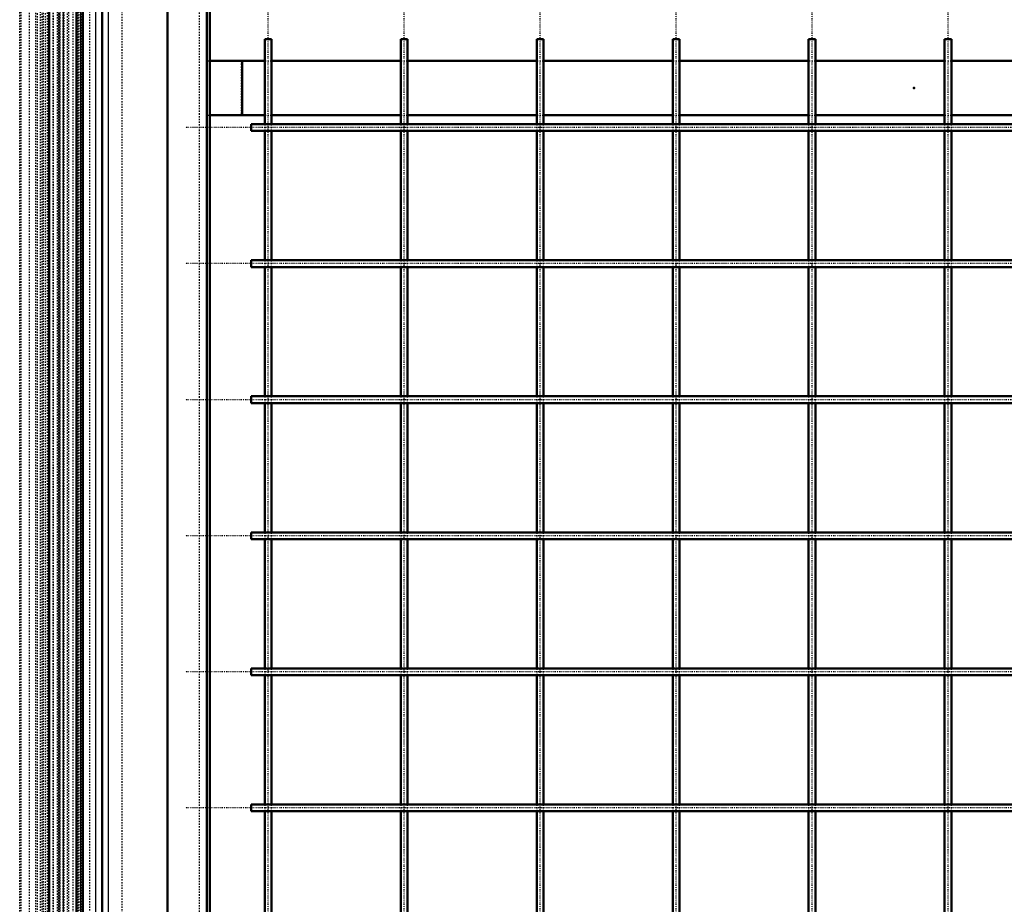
# Model space of a CAD drawing. Header units: millimetres. Extents: x -3 to 5752, y 0 to 4187.
# Tile 3 of 11: x 1164 to 1888, y 650 to 1300. Entities that reach past the tile are written whole.
import ezdxf

# ---------------------------------------------------------------- set-up
doc = ezdxf.new("R2010")
doc.units = ezdxf.units.MM
doc.linetypes.add('Center', pattern=[1.5, 0.45, -0.5, 0.05, -0.5])
doc.linetypes.add('Dashed', pattern=[2, 1, -1])
for name, color, linetype, lineweight in [('am_0', 7, 'Continuous', 50), ('am_12', 3, 'Continuous', 25), ('am_3', 6, 'Dashed', 25), ('am_6', 2, 'Continuous', 35), ('am_7', 7, 'Center', 25), ('am_9', 7, 'Continuous', 50)]:
    doc.layers.add(name, color=color, linetype=linetype, lineweight=lineweight)

# ---------------------------------------------------------------- blocks, each defined once
blk = doc.blocks.new('6_L30012525045O3O_0_in_300125250O145OY1NNY310_1000')
at = {"layer": 'am_0'}
for p, q in [((1185.68, 1400), (1185.68, 372)), ((1205.87, 1400), (1205.87, 372)), ((1210.57, 372), (1210.57, 1400))]:
    blk.add_line(p, q, dxfattribs=at)
at = {"layer": 'am_12'}
blk.add_line((1208.85, 1400), (1208.85, 372), dxfattribs=at)
at = {"layer": 'am_3'}
for p, q in [((1206.8, 2659.86), (1206.8, 182.14)), ((1210.13, 2663.03), (1210.13, 178.97)), ((1192.05, 2652.28), (1192.05, 189.72)), ((1193.49, 2654.06), (1193.49, 187.94)), ((1193.62, 187.95), (1193.62, 2654.05)), ((1188.57, 2649.35), (1188.57, 192.65)), ((1180.29, 2640.77), (1180.29, 201.23)), ((1165.06, 209), (1165.06, 2633)), ((1182.85, 2565), (1182.85, 277))]:
    blk.add_line(p, q, dxfattribs=at)
at = {"layer": 'am_6'}
for tag, p, flags in [('W', (1217.34, 2658.25), 8), ('CATALOG', (1217.34, 2660.75), 8), ('OP', (1217.34, 2657.25), 8), ('NB', (1217.34, 2663.25), 8), ('NN', (1217.34, 2662.75), 8), ('NT', (1217.34, 2662.25), 8), ('NBSYN', (1217.34, 2661.75), 8), ('LINA', (1217.34, 2661.25), 8), ('IDNR', (1217.34, 2660.25), 8), ('PN', (1217.34, 2659.75), 8), ('LODLEVEL', (1217.34, 2659.25), 8), ('L', (1217.34, 2658.75), 8), ('DP', (1217.34, 2657.75), 8), ('OC', (1217.34, 2656.75), 8), ('ExcludeFromBOM', (1217.34, 2655.75), 8), ('PSOL_0', (1217.34, 2655.25), 9), ('PSOL_1', (1217.34, 2654.75), 9), ('PSOL_2', (1217.34, 2654.25), 9)]:
    blk.add_attdef(tag, p, '', height=0.5, dxfattribs=dict(at, flags=flags))
blk = doc.blocks.new('7_L300125250459O_0_in_300125250O145OY1NNY310_1000')
at = {"layer": 'am_7'}
for p, q in [((1346.84, 197.25), (1346.84, 2644.75)), ((1446.84, 197.25), (1446.84, 2644.75)), ((1546.84, 197.25), (1546.84, 2644.75)), ((1646.84, 197.25), (1646.84, 2644.75)), ((1746.84, 197.25), (1746.84, 2644.75)), ((1846.84, 197.25), (1846.84, 2644.75)), ((2358.09, 1221), (1285.59, 1221)), ((2358.09, 1121), (1285.59, 1121)), ((2358.09, 1021), (1285.59, 1021)), ((2358.09, 921), (1285.59, 921)), ((2358.09, 821), (1285.59, 821)), ((2358.09, 721), (1285.59, 721))]:
    blk.add_line(p, q, dxfattribs=at)
at = {"layer": 'am_6'}
for tag, p, flags in [('NB', (2363.09, 2644.75), 8), ('NN', (2363.09, 2644.25), 8), ('NT', (2363.09, 2643.75), 8), ('NBSYN', (2363.09, 2643.25), 8), ('LINA', (2363.09, 2642.75), 8), ('W', (2363.09, 2639.75), 8), ('CATALOG', (2363.09, 2642.25), 8), ('OP', (2363.09, 2638.75), 8), ('IDNR', (2363.09, 2641.75), 8), ('PN', (2363.09, 2641.25), 8), ('LODLEVEL', (2363.09, 2640.75), 8), ('L', (2363.09, 2640.25), 8), ('DP', (2363.09, 2639.25), 8), ('ExcludeFromBOM', (2363.09, 2637.75), 8), ('PSOL_0', (2363.09, 2637.25), 9), ('PSOL_1', (2363.09, 2636.75), 9), ('PSOL_2', (2363.09, 2636.25), 9), ('PSOL_3', (2363.09, 2635.75), 9)]:
    blk.add_attdef(tag, p, '', height=0.5, dxfattribs=dict(at, flags=flags))
blk = doc.blocks.new('8_L300125250459O_0_in_300125250O145OY1NNY310_1000')
at = {"layer": 'am_0'}
for p, q in [((1344.34, 1286), (1344.34, 1223.5)), ((1344.34, 1286), (1349.34, 1286)), ((1349.34, 1223.5), (1349.34, 1286)), ((1444.34, 1286), (1444.34, 1223.5)), ((1444.34, 1286), (1449.34, 1286)), ((1449.34, 1223.5), (1449.34, 1286)), ((1544.34, 1286), (1544.34, 1223.5)), ((1544.34, 1286), (1549.34, 1286)), ((1549.34, 1223.5), (1549.34, 1286)), ((1644.34, 1286), (1644.34, 1223.5)), ((1644.34, 1286), (1649.34, 1286)), ((1649.34, 1223.5), (1649.34, 1286)), ((1744.34, 1286), (1744.34, 1223.5)), ((1744.34, 1286), (1749.34, 1286)), ((1749.34, 1223.5), (1749.34, 1286)), ((1844.34, 1286), (1844.34, 1223.5)), ((1844.34, 1286), (1849.34, 1286)), ((1849.34, 1223.5), (1849.34, 1286)), ((2309.34, 1223.5), (1334.34, 1223.5)), ((1334.34, 1218.5), (1334.34, 1223.5)), ((1334.34, 1218.5), (2309.34, 1218.5)), ((1344.34, 1218.5), (1344.34, 1123.5)), ((1349.34, 1123.5), (1349.34, 1218.5)), ((1444.34, 1218.5), (1444.34, 1123.5)), ((1449.34, 1123.5), (1449.34, 1218.5)), ((1544.34, 1218.5), (1544.34, 1123.5)), ((1549.34, 1123.5), (1549.34, 1218.5)), ((1644.34, 1218.5), (1644.34, 1123.5)), ((1649.34, 1123.5), (1649.34, 1218.5)), ((1744.34, 1218.5), (1744.34, 1123.5)), ((1749.34, 1123.5), (1749.34, 1218.5)), ((1844.34, 1218.5), (1844.34, 1123.5)), ((1849.34, 1123.5), (1849.34, 1218.5)), ((2309.34, 1123.5), (1334.34, 1123.5)), ((1334.34, 1118.5), (1334.34, 1123.5)), ((1334.34, 1118.5), (2309.34, 1118.5)), ((1344.34, 1118.5), (1344.34, 1023.5)), ((1349.34, 1023.5), (1349.34, 1118.5)), ((1444.34, 1118.5), (1444.34, 1023.5)), ((1449.34, 1023.5), (1449.34, 1118.5)), ((1544.34, 1118.5), (1544.34, 1023.5)), ((1549.34, 1023.5), (1549.34, 1118.5)), ((1644.34, 1118.5), (1644.34, 1023.5)), ((1649.34, 1023.5), (1649.34, 1118.5)), ((1744.34, 1118.5), (1744.34, 1023.5)), ((1749.34, 1023.5), (1749.34, 1118.5)), ((1844.34, 1118.5), (1844.34, 1023.5)), ((1849.34, 1023.5), (1849.34, 1118.5)), ((2309.34, 1023.5), (1334.34, 1023.5)), ((1334.34, 1018.5), (1334.34, 1023.5)), ((1334.34, 1018.5), (2309.34, 1018.5)), ((1344.34, 1018.5), (1344.34, 923.5)), ((1349.34, 923.5), (1349.34, 1018.5)), ((1444.34, 1018.5), (1444.34, 923.5)), ((1449.34, 923.5), (1449.34, 1018.5)), ((1544.34, 1018.5), (1544.34, 923.5)), ((1549.34, 923.5), (1549.34, 1018.5)), ((1644.34, 1018.5), (1644.34, 923.5)), ((1649.34, 923.5), (1649.34, 1018.5)), ((1744.34, 1018.5), (1744.34, 923.5)), ((1749.34, 923.5), (1749.34, 1018.5)), ((1844.34, 1018.5), (1844.34, 923.5)), ((1849.34, 923.5), (1849.34, 1018.5)), ((2309.34, 923.5), (1334.34, 923.5)), ((1334.34, 918.5), (1334.34, 923.5)), ((1334.34, 918.5), (2309.34, 918.5)), ((1344.34, 918.5), (1344.34, 823.5)), ((1349.34, 823.5), (1349.34, 918.5)), ((1444.34, 918.5), (1444.34, 823.5)), ((1449.34, 823.5), (1449.34, 918.5)), ((1544.34, 918.5), (1544.34, 823.5)), ((1549.34, 823.5), (1549.34, 918.5)), ((1644.34, 918.5), (1644.34, 823.5)), ((1649.34, 823.5), (1649.34, 918.5)), ((1744.34, 918.5), (1744.34, 823.5)), ((1749.34, 823.5), (1749.34, 918.5)), ((1844.34, 918.5), (1844.34, 823.5)), ((1849.34, 823.5), (1849.34, 918.5)), ((2309.34, 823.5), (1334.34, 823.5)), ((1334.34, 818.5), (1334.34, 823.5)), ((1334.34, 818.5), (2309.34, 818.5)), ((1344.34, 818.5), (1344.34, 723.5)), ((1349.34, 723.5), (1349.34, 818.5)), ((1444.34, 818.5), (1444.34, 723.5)), ((1449.34, 723.5), (1449.34, 818.5)), ((1544.34, 818.5), (1544.34, 723.5)), ((1549.34, 723.5), (1549.34, 818.5)), ((1644.34, 818.5), (1644.34, 723.5)), ((1649.34, 723.5), (1649.34, 818.5)), ((1744.34, 818.5), (1744.34, 723.5)), ((1749.34, 723.5), (1749.34, 818.5)), ((1844.34, 818.5), (1844.34, 723.5)), ((1849.34, 723.5), (1849.34, 818.5)), ((2309.34, 723.5), (1334.34, 723.5)), ((1334.34, 718.5), (1334.34, 723.5)), ((1334.34, 718.5), (2309.34, 718.5)), ((1344.34, 718.5), (1344.34, 623.5)), ((1349.34, 623.5), (1349.34, 718.5)), ((1444.34, 718.5), (1444.34, 623.5)), ((1449.34, 623.5), (1449.34, 718.5)), ((1544.34, 718.5), (1544.34, 623.5)), ((1549.34, 623.5), (1549.34, 718.5)), ((1644.34, 718.5), (1644.34, 623.5)), ((1649.34, 623.5), (1649.34, 718.5)), ((1744.34, 718.5), (1744.34, 623.5)), ((1749.34, 623.5), (1749.34, 718.5)), ((1844.34, 718.5), (1844.34, 623.5)), ((1849.34, 623.5), (1849.34, 718.5))]:
    blk.add_line(p, q, dxfattribs=at)
at = {"layer": 'am_3'}
for p, q in [((1344.34, 1223.5), (1344.34, 1218.5)), ((1349.34, 1218.5), (1349.34, 1223.5)), ((1444.34, 1223.5), (1444.34, 1218.5)), ((1449.34, 1218.5), (1449.34, 1223.5)), ((1544.34, 1223.5), (1544.34, 1218.5)), ((1549.34, 1218.5), (1549.34, 1223.5)), ((1644.34, 1223.5), (1644.34, 1218.5)), ((1649.34, 1218.5), (1649.34, 1223.5)), ((1744.34, 1223.5), (1744.34, 1218.5)), ((1749.34, 1218.5), (1749.34, 1223.5)), ((1844.34, 1223.5), (1844.34, 1218.5)), ((1849.34, 1218.5), (1849.34, 1223.5)), ((1344.34, 1123.5), (1344.34, 1118.5)), ((1349.34, 1118.5), (1349.34, 1123.5)), ((1444.34, 1123.5), (1444.34, 1118.5)), ((1449.34, 1118.5), (1449.34, 1123.5)), ((1544.34, 1123.5), (1544.34, 1118.5)), ((1549.34, 1118.5), (1549.34, 1123.5)), ((1644.34, 1123.5), (1644.34, 1118.5)), ((1649.34, 1118.5), (1649.34, 1123.5)), ((1744.34, 1123.5), (1744.34, 1118.5)), ((1749.34, 1118.5), (1749.34, 1123.5)), ((1844.34, 1123.5), (1844.34, 1118.5)), ((1849.34, 1118.5), (1849.34, 1123.5)), ((1344.34, 1023.5), (1344.34, 1018.5)), ((1349.34, 1018.5), (1349.34, 1023.5)), ((1444.34, 1023.5), (1444.34, 1018.5)), ((1449.34, 1018.5), (1449.34, 1023.5)), ((1544.34, 1023.5), (1544.34, 1018.5)), ((1549.34, 1018.5), (1549.34, 1023.5)), ((1644.34, 1023.5), (1644.34, 1018.5)), ((1649.34, 1018.5), (1649.34, 1023.5)), ((1744.34, 1023.5), (1744.34, 1018.5)), ((1749.34, 1018.5), (1749.34, 1023.5)), ((1844.34, 1023.5), (1844.34, 1018.5)), ((1849.34, 1018.5), (1849.34, 1023.5)), ((1344.34, 923.5), (1344.34, 918.5)), ((1349.34, 918.5), (1349.34, 923.5)), ((1444.34, 923.5), (1444.34, 918.5)), ((1449.34, 918.5), (1449.34, 923.5)), ((1544.34, 923.5), (1544.34, 918.5)), ((1549.34, 918.5), (1549.34, 923.5)), ((1644.34, 923.5), (1644.34, 918.5)), ((1649.34, 918.5), (1649.34, 923.5)), ((1744.34, 923.5), (1744.34, 918.5)), ((1749.34, 918.5), (1749.34, 923.5)), ((1844.34, 923.5), (1844.34, 918.5)), ((1849.34, 918.5), (1849.34, 923.5)), ((1344.34, 823.5), (1344.34, 818.5)), ((1349.34, 818.5), (1349.34, 823.5)), ((1444.34, 823.5), (1444.34, 818.5)), ((1449.34, 818.5), (1449.34, 823.5)), ((1544.34, 823.5), (1544.34, 818.5)), ((1549.34, 818.5), (1549.34, 823.5)), ((1644.34, 823.5), (1644.34, 818.5)), ((1649.34, 818.5), (1649.34, 823.5)), ((1744.34, 823.5), (1744.34, 818.5)), ((1749.34, 818.5), (1749.34, 823.5)), ((1844.34, 823.5), (1844.34, 818.5)), ((1849.34, 818.5), (1849.34, 823.5)), ((1344.34, 723.5), (1344.34, 718.5)), ((1349.34, 718.5), (1349.34, 723.5)), ((1444.34, 723.5), (1444.34, 718.5)), ((1449.34, 718.5), (1449.34, 723.5)), ((1544.34, 723.5), (1544.34, 718.5)), ((1549.34, 718.5), (1549.34, 723.5)), ((1644.34, 723.5), (1644.34, 718.5)), ((1649.34, 718.5), (1649.34, 723.5)), ((1744.34, 723.5), (1744.34, 718.5)), ((1749.34, 718.5), (1749.34, 723.5)), ((1844.34, 723.5), (1844.34, 718.5)), ((1849.34, 718.5), (1849.34, 723.5))]:
    blk.add_line(p, q, dxfattribs=at)
for points in [[(1346.84, 1221.32), (1346.74, 1221.3), (1346.64, 1221.25), (1346.57, 1221.17), (1346.53, 1221.07), (1346.53, 1220.97), (1346.56, 1220.86), (1346.62, 1220.78), (1346.7, 1220.72), (1346.8, 1220.69), (1346.91, 1220.69), (1347.01, 1220.73), (1347.09, 1220.8), (1347.14, 1220.9), (1347.16, 1221), (1347.14, 1221.1), (1347.09, 1221.2), (1347.01, 1221.27), (1346.91, 1221.31), (1346.84, 1221.32)], [(1446.53, 1221), (1446.54, 1221.11), (1446.59, 1221.2), (1446.67, 1221.27), (1446.77, 1221.31), (1446.88, 1221.31), (1446.98, 1221.29), (1447.06, 1221.22), (1447.13, 1221.14), (1447.15, 1221.04), (1447.15, 1220.93), (1447.11, 1220.83), (1447.04, 1220.75), (1446.95, 1220.7), (1446.84, 1220.69), (1446.74, 1220.7), (1446.64, 1220.75), (1446.57, 1220.83), (1446.53, 1220.93), (1446.53, 1221)], [(1546.53, 1221), (1546.54, 1221.11), (1546.59, 1221.2), (1546.67, 1221.27), (1546.77, 1221.31), (1546.88, 1221.31), (1546.98, 1221.29), (1547.06, 1221.22), (1547.13, 1221.14), (1547.15, 1221.04), (1547.15, 1220.93), (1547.11, 1220.83), (1547.04, 1220.75), (1546.95, 1220.7), (1546.84, 1220.69), (1546.74, 1220.7), (1546.64, 1220.75), (1546.57, 1220.83), (1546.53, 1220.93), (1546.53, 1221)], [(1646.53, 1221), (1646.54, 1221.11), (1646.59, 1221.2), (1646.67, 1221.27), (1646.77, 1221.31), (1646.88, 1221.31), (1646.98, 1221.29), (1647.06, 1221.22), (1647.13, 1221.14), (1647.15, 1221.04), (1647.15, 1220.93), (1647.11, 1220.83), (1647.04, 1220.75), (1646.95, 1220.7), (1646.84, 1220.69), (1646.74, 1220.7), (1646.64, 1220.75), (1646.57, 1220.83), (1646.53, 1220.93), (1646.53, 1221)], [(1746.53, 1221), (1746.54, 1221.11), (1746.59, 1221.2), (1746.67, 1221.27), (1746.77, 1221.31), (1746.88, 1221.31), (1746.98, 1221.29), (1747.06, 1221.22), (1747.13, 1221.14), (1747.15, 1221.04), (1747.15, 1220.93), (1747.11, 1220.83), (1747.04, 1220.75), (1746.95, 1220.7), (1746.84, 1220.69), (1746.74, 1220.7), (1746.64, 1220.75), (1746.57, 1220.83), (1746.53, 1220.93), (1746.53, 1221)], [(1846.53, 1221), (1846.54, 1221.11), (1846.59, 1221.2), (1846.67, 1221.27), (1846.77, 1221.31), (1846.88, 1221.31), (1846.98, 1221.29), (1847.06, 1221.22), (1847.13, 1221.14), (1847.15, 1221.04), (1847.15, 1220.93), (1847.11, 1220.83), (1847.04, 1220.75), (1846.95, 1220.7), (1846.84, 1220.69), (1846.74, 1220.7), (1846.64, 1220.75), (1846.57, 1220.83), (1846.53, 1220.93), (1846.53, 1221)], [(1346.84, 1121.32), (1346.74, 1121.3), (1346.64, 1121.25), (1346.57, 1121.17), (1346.53, 1121.07), (1346.53, 1120.97), (1346.56, 1120.86), (1346.62, 1120.78), (1346.7, 1120.72), (1346.8, 1120.69), (1346.91, 1120.69), (1347.01, 1120.73), (1347.09, 1120.8), (1347.14, 1120.9), (1347.16, 1121), (1347.14, 1121.1), (1347.09, 1121.2), (1347.01, 1121.27), (1346.91, 1121.31), (1346.84, 1121.32)], [(1446.53, 1121), (1446.54, 1121.11), (1446.59, 1121.2), (1446.67, 1121.27), (1446.77, 1121.31), (1446.88, 1121.31), (1446.98, 1121.29), (1447.06, 1121.22), (1447.13, 1121.14), (1447.15, 1121.04), (1447.15, 1120.93), (1447.11, 1120.83), (1447.04, 1120.75), (1446.95, 1120.7), (1446.84, 1120.69), (1446.74, 1120.7), (1446.64, 1120.75), (1446.57, 1120.83), (1446.53, 1120.93), (1446.53, 1121)], [(1546.53, 1121), (1546.54, 1121.11), (1546.59, 1121.2), (1546.67, 1121.27), (1546.77, 1121.31), (1546.88, 1121.31), (1546.98, 1121.29), (1547.06, 1121.22), (1547.13, 1121.14), (1547.15, 1121.04), (1547.15, 1120.93), (1547.11, 1120.83), (1547.04, 1120.75), (1546.95, 1120.7), (1546.84, 1120.69), (1546.74, 1120.7), (1546.64, 1120.75), (1546.57, 1120.83), (1546.53, 1120.93), (1546.53, 1121)], [(1646.53, 1121), (1646.54, 1121.11), (1646.59, 1121.2), (1646.67, 1121.27), (1646.77, 1121.31), (1646.88, 1121.31), (1646.98, 1121.29), (1647.06, 1121.22), (1647.13, 1121.14), (1647.15, 1121.04), (1647.15, 1120.93), (1647.11, 1120.83), (1647.04, 1120.75), (1646.95, 1120.7), (1646.84, 1120.69), (1646.74, 1120.7), (1646.64, 1120.75), (1646.57, 1120.83), (1646.53, 1120.93), (1646.53, 1121)], [(1746.53, 1121), (1746.54, 1121.11), (1746.59, 1121.2), (1746.67, 1121.27), (1746.77, 1121.31), (1746.88, 1121.31), (1746.98, 1121.29), (1747.06, 1121.22), (1747.13, 1121.14), (1747.15, 1121.04), (1747.15, 1120.93), (1747.11, 1120.83), (1747.04, 1120.75), (1746.95, 1120.7), (1746.84, 1120.69), (1746.74, 1120.7), (1746.64, 1120.75), (1746.57, 1120.83), (1746.53, 1120.93), (1746.53, 1121)], [(1846.53, 1121), (1846.54, 1121.11), (1846.59, 1121.2), (1846.67, 1121.27), (1846.77, 1121.31), (1846.88, 1121.31), (1846.98, 1121.29), (1847.06, 1121.22), (1847.13, 1121.14), (1847.15, 1121.04), (1847.15, 1120.93), (1847.11, 1120.83), (1847.04, 1120.75), (1846.95, 1120.7), (1846.84, 1120.69), (1846.74, 1120.7), (1846.64, 1120.75), (1846.57, 1120.83), (1846.53, 1120.93), (1846.53, 1121)], [(1346.84, 1021.32), (1346.74, 1021.3), (1346.64, 1021.25), (1346.57, 1021.17), (1346.53, 1021.07), (1346.53, 1020.97), (1346.56, 1020.86), (1346.62, 1020.78), (1346.7, 1020.72), (1346.8, 1020.69), (1346.91, 1020.69), (1347.01, 1020.73), (1347.09, 1020.8), (1347.14, 1020.9), (1347.16, 1021), (1347.14, 1021.1), (1347.09, 1021.2), (1347.01, 1021.27), (1346.91, 1021.31), (1346.84, 1021.32)], [(1446.53, 1021), (1446.54, 1021.11), (1446.59, 1021.2), (1446.67, 1021.27), (1446.77, 1021.31), (1446.88, 1021.31), (1446.98, 1021.29), (1447.06, 1021.22), (1447.13, 1021.14), (1447.15, 1021.04), (1447.15, 1020.93), (1447.11, 1020.83), (1447.04, 1020.75), (1446.95, 1020.7), (1446.84, 1020.69), (1446.74, 1020.7), (1446.64, 1020.75), (1446.57, 1020.83), (1446.53, 1020.93), (1446.53, 1021)], [(1546.53, 1021), (1546.54, 1021.11), (1546.59, 1021.2), (1546.67, 1021.27), (1546.77, 1021.31), (1546.88, 1021.31), (1546.98, 1021.29), (1547.06, 1021.22), (1547.13, 1021.14), (1547.15, 1021.04), (1547.15, 1020.93), (1547.11, 1020.83), (1547.04, 1020.75), (1546.95, 1020.7), (1546.84, 1020.69), (1546.74, 1020.7), (1546.64, 1020.75), (1546.57, 1020.83), (1546.53, 1020.93), (1546.53, 1021)], [(1646.53, 1021), (1646.54, 1021.11), (1646.59, 1021.2), (1646.67, 1021.27), (1646.77, 1021.31), (1646.88, 1021.31), (1646.98, 1021.29), (1647.06, 1021.22), (1647.13, 1021.14), (1647.15, 1021.04), (1647.15, 1020.93), (1647.11, 1020.83), (1647.04, 1020.75), (1646.95, 1020.7), (1646.84, 1020.69), (1646.74, 1020.7), (1646.64, 1020.75), (1646.57, 1020.83), (1646.53, 1020.93), (1646.53, 1021)], [(1746.53, 1021), (1746.54, 1021.11), (1746.59, 1021.2), (1746.67, 1021.27), (1746.77, 1021.31), (1746.88, 1021.31), (1746.98, 1021.29), (1747.06, 1021.22), (1747.13, 1021.14), (1747.15, 1021.04), (1747.15, 1020.93), (1747.11, 1020.83), (1747.04, 1020.75), (1746.95, 1020.7), (1746.84, 1020.69), (1746.74, 1020.7), (1746.64, 1020.75), (1746.57, 1020.83), (1746.53, 1020.93), (1746.53, 1021)], [(1846.53, 1021), (1846.54, 1021.11), (1846.59, 1021.2), (1846.67, 1021.27), (1846.77, 1021.31), (1846.88, 1021.31), (1846.98, 1021.29), (1847.06, 1021.22), (1847.13, 1021.14), (1847.15, 1021.04), (1847.15, 1020.93), (1847.11, 1020.83), (1847.04, 1020.75), (1846.95, 1020.7), (1846.84, 1020.69), (1846.74, 1020.7), (1846.64, 1020.75), (1846.57, 1020.83), (1846.53, 1020.93), (1846.53, 1021)], [(1346.84, 921.32), (1346.74, 921.3), (1346.64, 921.25), (1346.57, 921.17), (1346.53, 921.07), (1346.53, 920.97), (1346.56, 920.86), (1346.62, 920.78), (1346.7, 920.72), (1346.8, 920.69), (1346.91, 920.69), (1347.01, 920.73), (1347.09, 920.8), (1347.14, 920.9), (1347.16, 921), (1347.14, 921.1), (1347.09, 921.2), (1347.01, 921.27), (1346.91, 921.31), (1346.84, 921.32)], [(1446.53, 921), (1446.54, 921.11), (1446.59, 921.2), (1446.67, 921.27), (1446.77, 921.31), (1446.88, 921.31), (1446.98, 921.29), (1447.06, 921.22), (1447.13, 921.14), (1447.15, 921.04), (1447.15, 920.93), (1447.11, 920.83), (1447.04, 920.75), (1446.95, 920.7), (1446.84, 920.69), (1446.74, 920.7), (1446.64, 920.75), (1446.57, 920.83), (1446.53, 920.93), (1446.53, 921)], [(1546.53, 921), (1546.54, 921.11), (1546.59, 921.2), (1546.67, 921.27), (1546.77, 921.31), (1546.88, 921.31), (1546.98, 921.29), (1547.06, 921.22), (1547.13, 921.14), (1547.15, 921.04), (1547.15, 920.93), (1547.11, 920.83), (1547.04, 920.75), (1546.95, 920.7), (1546.84, 920.69), (1546.74, 920.7), (1546.64, 920.75), (1546.57, 920.83), (1546.53, 920.93), (1546.53, 921)], [(1646.53, 921), (1646.54, 921.11), (1646.59, 921.2), (1646.67, 921.27), (1646.77, 921.31), (1646.88, 921.31), (1646.98, 921.29), (1647.06, 921.22), (1647.13, 921.14), (1647.15, 921.04), (1647.15, 920.93), (1647.11, 920.83), (1647.04, 920.75), (1646.95, 920.7), (1646.84, 920.69), (1646.74, 920.7), (1646.64, 920.75), (1646.57, 920.83), (1646.53, 920.93), (1646.53, 921)], [(1746.53, 921), (1746.54, 921.11), (1746.59, 921.2), (1746.67, 921.27), (1746.77, 921.31), (1746.88, 921.31), (1746.98, 921.29), (1747.06, 921.22), (1747.13, 921.14), (1747.15, 921.04), (1747.15, 920.93), (1747.11, 920.83), (1747.04, 920.75), (1746.95, 920.7), (1746.84, 920.69), (1746.74, 920.7), (1746.64, 920.75), (1746.57, 920.83), (1746.53, 920.93), (1746.53, 921)], [(1846.53, 921), (1846.54, 921.11), (1846.59, 921.2), (1846.67, 921.27), (1846.77, 921.31), (1846.88, 921.31), (1846.98, 921.29), (1847.06, 921.22), (1847.13, 921.14), (1847.15, 921.04), (1847.15, 920.93), (1847.11, 920.83), (1847.04, 920.75), (1846.95, 920.7), (1846.84, 920.69), (1846.74, 920.7), (1846.64, 920.75), (1846.57, 920.83), (1846.53, 920.93), (1846.53, 921)], [(1346.84, 821.32), (1346.74, 821.3), (1346.64, 821.25), (1346.57, 821.17), (1346.53, 821.07), (1346.53, 820.97), (1346.56, 820.86), (1346.62, 820.78), (1346.7, 820.72), (1346.8, 820.69), (1346.91, 820.69), (1347.01, 820.73), (1347.09, 820.8), (1347.14, 820.9), (1347.16, 821), (1347.14, 821.1), (1347.09, 821.2), (1347.01, 821.27), (1346.91, 821.31), (1346.84, 821.32)], [(1446.53, 821), (1446.54, 821.11), (1446.59, 821.2), (1446.67, 821.27), (1446.77, 821.31), (1446.88, 821.31), (1446.98, 821.29), (1447.06, 821.22), (1447.13, 821.14), (1447.15, 821.04), (1447.15, 820.93), (1447.11, 820.83), (1447.04, 820.75), (1446.95, 820.7), (1446.84, 820.69), (1446.74, 820.7), (1446.64, 820.75), (1446.57, 820.83), (1446.53, 820.93), (1446.53, 821)], [(1546.53, 821), (1546.54, 821.11), (1546.59, 821.2), (1546.67, 821.27), (1546.77, 821.31), (1546.88, 821.31), (1546.98, 821.29), (1547.06, 821.22), (1547.13, 821.14), (1547.15, 821.04), (1547.15, 820.93), (1547.11, 820.83), (1547.04, 820.75), (1546.95, 820.7), (1546.84, 820.69), (1546.74, 820.7), (1546.64, 820.75), (1546.57, 820.83), (1546.53, 820.93), (1546.53, 821)], [(1646.53, 821), (1646.54, 821.11), (1646.59, 821.2), (1646.67, 821.27), (1646.77, 821.31), (1646.88, 821.31), (1646.98, 821.29), (1647.06, 821.22), (1647.13, 821.14), (1647.15, 821.04), (1647.15, 820.93), (1647.11, 820.83), (1647.04, 820.75), (1646.95, 820.7), (1646.84, 820.69), (1646.74, 820.7), (1646.64, 820.75), (1646.57, 820.83), (1646.53, 820.93), (1646.53, 821)], [(1746.53, 821), (1746.54, 821.11), (1746.59, 821.2), (1746.67, 821.27), (1746.77, 821.31), (1746.88, 821.31), (1746.98, 821.29), (1747.06, 821.22), (1747.13, 821.14), (1747.15, 821.04), (1747.15, 820.93), (1747.11, 820.83), (1747.04, 820.75), (1746.95, 820.7), (1746.84, 820.69), (1746.74, 820.7), (1746.64, 820.75), (1746.57, 820.83), (1746.53, 820.93), (1746.53, 821)], [(1846.53, 821), (1846.54, 821.11), (1846.59, 821.2), (1846.67, 821.27), (1846.77, 821.31), (1846.88, 821.31), (1846.98, 821.29), (1847.06, 821.22), (1847.13, 821.14), (1847.15, 821.04), (1847.15, 820.93), (1847.11, 820.83), (1847.04, 820.75), (1846.95, 820.7), (1846.84, 820.69), (1846.74, 820.7), (1846.64, 820.75), (1846.57, 820.83), (1846.53, 820.93), (1846.53, 821)], [(1346.84, 721.32), (1346.74, 721.3), (1346.64, 721.25), (1346.57, 721.17), (1346.53, 721.07), (1346.53, 720.97), (1346.56, 720.86), (1346.62, 720.78), (1346.7, 720.72), (1346.8, 720.69), (1346.91, 720.69), (1347.01, 720.73), (1347.09, 720.8), (1347.14, 720.9), (1347.16, 721), (1347.14, 721.1), (1347.09, 721.2), (1347.01, 721.27), (1346.91, 721.31), (1346.84, 721.32)], [(1446.53, 721), (1446.54, 721.11), (1446.59, 721.2), (1446.67, 721.27), (1446.77, 721.31), (1446.88, 721.31), (1446.98, 721.29), (1447.06, 721.22), (1447.13, 721.14), (1447.15, 721.04), (1447.15, 720.93), (1447.11, 720.83), (1447.04, 720.75), (1446.95, 720.7), (1446.84, 720.69), (1446.74, 720.7), (1446.64, 720.75), (1446.57, 720.83), (1446.53, 720.93), (1446.53, 721)], [(1546.53, 721), (1546.54, 721.11), (1546.59, 721.2), (1546.67, 721.27), (1546.77, 721.31), (1546.88, 721.31), (1546.98, 721.29), (1547.06, 721.22), (1547.13, 721.14), (1547.15, 721.04), (1547.15, 720.93), (1547.11, 720.83), (1547.04, 720.75), (1546.95, 720.7), (1546.84, 720.69), (1546.74, 720.7), (1546.64, 720.75), (1546.57, 720.83), (1546.53, 720.93), (1546.53, 721)], [(1646.53, 721), (1646.54, 721.11), (1646.59, 721.2), (1646.67, 721.27), (1646.77, 721.31), (1646.88, 721.31), (1646.98, 721.29), (1647.06, 721.22), (1647.13, 721.14), (1647.15, 721.04), (1647.15, 720.93), (1647.11, 720.83), (1647.04, 720.75), (1646.95, 720.7), (1646.84, 720.69), (1646.74, 720.7), (1646.64, 720.75), (1646.57, 720.83), (1646.53, 720.93), (1646.53, 721)], [(1746.53, 721), (1746.54, 721.11), (1746.59, 721.2), (1746.67, 721.27), (1746.77, 721.31), (1746.88, 721.31), (1746.98, 721.29), (1747.06, 721.22), (1747.13, 721.14), (1747.15, 721.04), (1747.15, 720.93), (1747.11, 720.83), (1747.04, 720.75), (1746.95, 720.7), (1746.84, 720.69), (1746.74, 720.7), (1746.64, 720.75), (1746.57, 720.83), (1746.53, 720.93), (1746.53, 721)], [(1846.53, 721), (1846.54, 721.11), (1846.59, 721.2), (1846.67, 721.27), (1846.77, 721.31), (1846.88, 721.31), (1846.98, 721.29), (1847.06, 721.22), (1847.13, 721.14), (1847.15, 721.04), (1847.15, 720.93), (1847.11, 720.83), (1847.04, 720.75), (1846.95, 720.7), (1846.84, 720.69), (1846.74, 720.7), (1846.64, 720.75), (1846.57, 720.83), (1846.53, 720.93), (1846.53, 721)]]:
    blk.add_lwpolyline(points, dxfattribs=at)
at = {"layer": 'am_6'}
for tag, p, flags in [('CATALOG', (2314.34, 1283.5), 8), ('NB', (2314.34, 1286), 8), ('NN', (2314.34, 1285.5), 8), ('NT', (2314.34, 1285), 8), ('NBSYN', (2314.34, 1284.5), 8), ('LINA', (2314.34, 1284), 8), ('IDNR', (2314.34, 1283), 8), ('PN', (2314.34, 1282.5), 8), ('LODLEVEL', (2314.34, 1282), 8), ('L', (2314.34, 1281.5), 8), ('W', (2314.34, 1281), 8), ('OP', (2314.34, 1280), 8), ('DP', (2314.34, 1280.5), 8), ('ExcludeFromBOM', (2314.34, 1279), 8), ('PSOL_0', (2314.34, 1278.5), 9), ('PSOL_1', (2314.34, 1278), 9), ('PSOL_2', (2314.34, 1277.5), 9)]:
    blk.add_attdef(tag, p, '', height=0.5, dxfattribs=dict(at, flags=flags))
blk = doc.blocks.new('10_L30012525082O_0_in_300125250O145OY1NNY310_1000')
at = {"layer": 'am_0'}
for p, q in [((1303.84, 1270), (1344.34, 1270)), ((1327.74, 1270), (1327.74, 1230)), ((1349.34, 1270), (1444.34, 1270)), ((1449.34, 1270), (1544.34, 1270)), ((1549.34, 1270), (1644.34, 1270)), ((1649.34, 1270), (1744.34, 1270)), ((1749.34, 1270), (1844.34, 1270)), ((1849.34, 1270), (1944.34, 1270)), ((1303.84, 1230), (1344.34, 1230)), ((1349.34, 1230), (1444.34, 1230)), ((1449.34, 1230), (1544.34, 1230)), ((1549.34, 1230), (1644.34, 1230)), ((1649.34, 1230), (1744.34, 1230)), ((1749.34, 1230), (1844.34, 1230)), ((1849.34, 1230), (1944.34, 1230))]:
    blk.add_line(p, q, dxfattribs=at)
at = {"layer": 'am_3'}
for p, q in [((1301.93, 1270), (1303.84, 1270)), ((1301.93, 1270), (1301.93, 1230)), ((1303.76, 1270), (1303.76, 1230)), ((1326.96, 1270), (1326.96, 1230)), ((1344.34, 1270), (1349.34, 1270)), ((1444.34, 1270), (1449.34, 1270)), ((1544.34, 1270), (1549.34, 1270)), ((1644.34, 1270), (1649.34, 1270)), ((1744.34, 1270), (1749.34, 1270)), ((1844.34, 1270), (1849.34, 1270)), ((1301.93, 1230), (1303.84, 1230)), ((1344.34, 1230), (1349.34, 1230)), ((1444.34, 1230), (1449.34, 1230)), ((1544.34, 1230), (1549.34, 1230)), ((1644.34, 1230), (1649.34, 1230)), ((1744.34, 1230), (1749.34, 1230)), ((1844.34, 1230), (1849.34, 1230))]:
    blk.add_line(p, q, dxfattribs=at)
at = {"layer": 'am_6'}
for tag, p, flags in [('CATALOG', (2346.75, 1267.5), 8), ('NB', (2346.75, 1270), 8), ('NN', (2346.75, 1269.5), 8), ('NT', (2346.75, 1269), 8), ('NBSYN', (2346.75, 1268.5), 8), ('LINA', (2346.75, 1268), 8), ('IDNR', (2346.75, 1267), 8), ('W', (2346.75, 1265), 8), ('PN', (2346.75, 1266.5), 8), ('LODLEVEL', (2346.75, 1266), 8), ('L', (2346.75, 1265.5), 8), ('ExcludeFromBOM', (2346.75, 1264), 8), ('PSOL_0', (2346.75, 1263.5), 9), ('PSOL_1', (2346.75, 1263), 9), ('PSOL_2', (2346.75, 1262.5), 9)]:
    blk.add_attdef(tag, p, '', height=0.5, dxfattribs=dict(at, flags=flags))
blk = doc.blocks.new('13_L3001252503Y45O2O_0_in_300125250O145OY1NNY310_1000')
at = {"layer": 'am_0'}
for p, q in [((1224.84, 1400), (1224.84, 372)), ((1272.84, 1400), (1272.84, 247)), ((1301.64, 1403.5), (1301.64, 275.8)), ((1303.84, 1403.5), (1303.84, 278))]:
    blk.add_line(p, q, dxfattribs=at)
at = {"layer": 'am_12'}
for p, q in [((1219.84, 1400), (1219.84, 372)), ((1229.04, 1400), (1229.04, 372))]:
    blk.add_line(p, q, dxfattribs=at)
at = {"layer": 'am_3'}
for p, q in [((1176.88, 2690.96), (1176.88, 151.04)), ((1179.27, 153.43), (1179.27, 2688.57)), ((1184.3, 2683.54), (1184.3, 158.47)), ((1185.33, 2682.51), (1185.33, 159.49)), ((1188.4, 2679.44), (1188.4, 162.56)), ((1191.68, 2676.16), (1191.68, 165.84)), ((1192.71, 2675.13), (1192.71, 166.87)), ((1195.78, 2672.07), (1195.78, 169.94)), ((1199.06, 2668.79), (1199.06, 173.22)), ((1200.09, 2667.76), (1200.09, 174.25)), ((1164.07, 178.75), (1164.07, 2663.25)), ((1171.12, 2663.25), (1171.12, 178.75)), ((1175.63, 2663.25), (1175.63, 178.75)), ((1181.24, 2663.25), (1181.24, 178.75)), ((1188.61, 2663.25), (1188.61, 178.75)), ((1195.99, 2663.25), (1195.99, 178.75)), ((1203.15, 2664.69), (1203.15, 177.31)), ((1207.52, 2660.32), (1207.52, 181.68)), ((1209.04, 2658.8), (1209.04, 183.2)), ((1215.39, 2652.46), (1215.39, 189.55))]:
    blk.add_line(p, q, dxfattribs=at)
at = {"layer": 'am_6'}
for tag, p, flags in [('CATALOG', (2484.61, 2701.27), 8), ('NB', (2484.61, 2703.77), 8), ('NN', (2484.61, 2703.27), 8), ('NT', (2484.61, 2702.77), 8), ('NBSYN', (2484.61, 2702.27), 8), ('LINA', (2484.61, 2701.77), 8), ('IDNR', (2484.61, 2700.77), 8), ('W', (2484.61, 2698.77), 8), ('SF', (2484.61, 2697.77), 8), ('OP', (2484.61, 2696.77), 8), ('OC', (2484.61, 2696.27), 8), ('PN', (2484.61, 2700.27), 8), ('LODLEVEL', (2484.61, 2699.77), 8), ('L', (2484.61, 2699.27), 8), ('BA', (2484.61, 2698.27), 8), ('DP', (2484.61, 2697.27), 8), ('ExcludeFromBOM', (2484.61, 2695.27), 8), ('PSOL_0', (2484.61, 2694.77), 9), ('PSOL_1', (2484.61, 2694.27), 9), ('PSOL_2', (2484.61, 2693.77), 9), ('PSOL_3', (2484.61, 2693.27), 9)]:
    blk.add_attdef(tag, p, '', height=0.5, dxfattribs=dict(at, flags=flags))
blk = doc.blocks.new('14_L300125250453201O_0_in_300125250O145OY1NNY310_1000')
at = {"layer": 'am_3'}
for p, q in [((1196.84, 171), (1196.84, 2671)), ((1239.35, 213.51), (1239.35, 2628.5)), ((1296.31, 270.47), (1296.31, 2571.53))]:
    blk.add_line(p, q, dxfattribs=at)
at = {"layer": 'am_6'}
for tag, p, flags in [('CATALOG', (2622.84, 2839.5), 8), ('NB', (2622.84, 2842), 8), ('NN', (2622.84, 2841.5), 8), ('NT', (2622.84, 2841), 8), ('NBSYN', (2622.84, 2840.5), 8), ('LINA', (2622.84, 2840), 8), ('IDNR', (2622.84, 2839), 8), ('PN', (2622.84, 2838.5), 8), ('W', (2622.84, 2837), 8), ('OP', (2622.84, 2836), 8), ('LODLEVEL', (2622.84, 2838), 8), ('L', (2622.84, 2837.5), 8), ('DP', (2622.84, 2836.5), 8), ('BA', (2622.84, 2835.5), 8), ('INS', (2622.84, 2835), 8), ('RT', (2622.84, 2834.5), 8), ('ExcludeFromBOM', (2622.84, 2833.5), 8), ('PSOL_0', (2622.84, 2833), 9), ('PSOL_1', (2622.84, 2832.5), 9), ('PSOL_2', (2622.84, 2832), 9), ('PSOL_3', (2622.84, 2831.5), 9), ('PSOL_4', (2622.84, 2831), 9)]:
    blk.add_attdef(tag, p, '', height=0.5, dxfattribs=dict(at, flags=flags))

msp = doc.modelspace()

# ---------------------------------------------------------------- linework, layer by layer
at = {"layer": 'am_9'}
msp.add_point((1821.84, 1250), dxfattribs=at)
msp.add_point((1821.84, 1250), dxfattribs=at)

# ---------------------------------------------------------------- block references
for name in ['14_L300125250453201O_0_in_300125250O145OY1NNY310_1000', '13_L3001252503Y45O2O_0_in_300125250O145OY1NNY310_1000', '6_L30012525045O3O_0_in_300125250O145OY1NNY310_1000', '7_L300125250459O_0_in_300125250O145OY1NNY310_1000', '8_L300125250459O_0_in_300125250O145OY1NNY310_1000', '10_L30012525082O_0_in_300125250O145OY1NNY310_1000']:
    msp.add_blockref(name, (0, 0))

doc.saveas('drawing.dxf')
